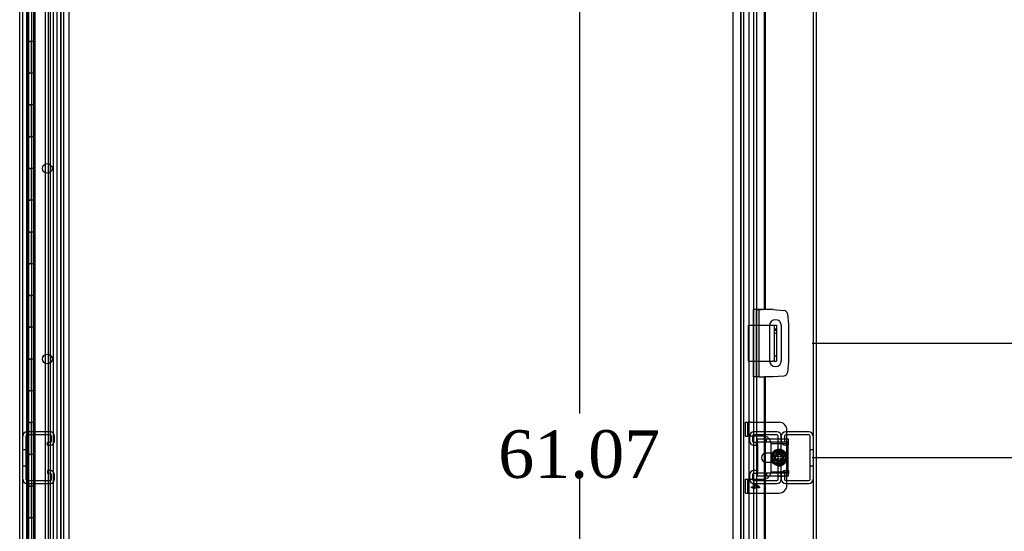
# Model space of a CAD drawing. Header units: inches. Extents: x 1 to 299, y -2 to 199.
# Tile 39 of 75: x 66 to 97, y 98 to 114. Entities that reach past the tile are written whole.
import ezdxf
from ezdxf.enums import TextEntityAlignment as Align
from ezdxf.lldxf.tags import DXFTag

# ---------------------------------------------------------------- set-up
doc = ezdxf.new("R2010")
doc.units = ezdxf.units.IN
doc.header["$MEASUREMENT"] = 0
for name, color, linetype in [('COM40153-1', 7, 'Continuous'), ('COM40153-2', 7, 'Continuous'), ('COM42667', 7, 'Continuous'), ('COM42780', 7, 'Continuous'), ('COM53955-1', 7, 'Continuous'), ('COM53964-1', 7, 'Continuous'), ('COM54746-60', 7, 'Continuous'), ('COM70220', 7, 'Continuous'), ('COM71177-1', 7, 'Continuous'), ('Default', 7, 'Continuous'), ('SCC19011', 7, 'Continuous'), ('SPR20265', 7, 'Continuous'), ('WAF25035', 7, 'Continuous')]:
    doc.layers.add(name, color=color, linetype=linetype)
doc.styles.add('SEACAD_Times_New_Roman', font='times.ttf')
tags = doc.linetypes.add('HIDDEN2', pattern=[0.1875, 0.125, -0.0625]).pattern_tags.tags
tags[6:7] = [DXFTag(74, 4), DXFTag(75, 0), DXFTag(340, '0'), DXFTag(46, 0.0), DXFTag(50, 0.0), DXFTag(44, 0.0), DXFTag(45, 0.0)]
tags[4:5] = [DXFTag(74, 4), DXFTag(75, 0), DXFTag(340, '0'), DXFTag(46, 0.0), DXFTag(50, 0.0), DXFTag(44, 0.0), DXFTag(45, 0.0)]
doc.dimstyles.new('HAMMOND_(STH_-_300x200)', dxfattribs={"dimtxt": 1.5, "dimasz": 1.875, "dimexe": 0.75, "dimexo": 0.75, "dimgap": 0.375, "dimtad": 0, "dimtih": 1, "dimtoh": 1, "dimzin": 0, "dimdsep": 46, "dimtxsty": 'SEACAD_Times_New_Roman', "dimblk1": '_SE_FILLED', "dimblk2": '_SE_FILLED', "dimsah": 1, "dimcen": 0.75, "dimadec": 0, "dimazin": 0, "dimtfac": 0.8, "dimtofl": 0, "dimtmove": 0, "dimatfit": 3, "dimfxl": 1, "dimtolj": 1, "dimtzin": 0, "dimarcsym": 0})

# ---------------------------------------------------------------- blocks, each defined once
blk = doc.blocks.new('SE2')
at = {"layer": 'COM40153-1', "color": 7, "linetype": 'HIDDEN2'}
for p, q in [((89.425, 103.151), (89.425, 104.276)), ((89.425, 104.276), (90.084, 104.276)), ((90.3, 104.152), (90.228, 104.152)), ((90.3, 104.114), (90.228, 104.114)), ((90.228, 104.027), (90.3, 104.027)), ((90.228, 103.314), (90.3, 103.314)), ((89.425, 103.151), (90.084, 103.151))]:
    blk.add_line(p, q, dxfattribs=at)
at = {"layer": 'COM40153-1', "color": 7, "linetype": 'Continuous'}
for p, q in [((90.084, 104.276), (90.192, 104.276)), ((90.192, 104.276), (90.228, 104.276)), ((90.228, 104.276), (90.3, 104.276)), ((90.228, 104.276), (90.228, 103.151)), ((90.3, 104.276), (90.3, 103.151)), ((90.084, 103.151), (90.192, 103.151)), ((90.228, 103.151), (90.192, 103.151)), ((90.228, 103.151), (90.3, 103.151))]:
    blk.add_line(p, q, dxfattribs=at)
at = {"layer": 'COM40153-2', "color": 7, "linetype": 'Continuous'}
for p, q in [((89.747, 104.776), (89.677, 104.776)), ((89.747, 104.776), (89.747, 102.651)), ((89.747, 104.776), (89.852, 104.776)), ((90.2, 104.776), (89.852, 104.776)), ((90.2, 104.776), (90.534, 104.747)), ((90.648, 104.633), (90.677, 104.299)), ((90.083, 104.264), (90.083, 103.164)), ((90.458, 103.164), (90.458, 104.264)), ((90.677, 104.299), (90.677, 103.128)), ((90.677, 103.128), (90.648, 102.794)), ((89.747, 102.651), (89.677, 102.651)), ((89.753, 102.651), (89.747, 102.651)), ((90.2, 102.651), (89.944, 102.651)), ((90.534, 102.68), (90.2, 102.651))]:
    blk.add_line(p, q, dxfattribs=at)
for centre, radius, start, end in [((90.523, 104.622), 0.125, 5, 85), ((90.271, 104.264), 0.188, 0, 180), ((90.271, 103.164), 0.188, 180, 0), ((90.523, 102.805), 0.125, 275, 355)]:
    blk.add_arc(centre, radius, start, end, dxfattribs=at)
at = {"layer": 'COM42667', "color": 7, "linetype": 'Continuous'}
for p, q in [((89.702, 100.557), (89.702, 100.7)), ((89.702, 100.7), (90.672, 100.7)), ((90.672, 100.7), (90.672, 100.557)), ((89.702, 100.557), (89.702, 99.665)), ((90.672, 99.665), (90.672, 100.557)), ((90.176, 100.252), (89.976, 100.252)), ((89.976, 99.971), (90.176, 99.971)), ((89.702, 99.522), (89.702, 99.665)), ((90.672, 99.522), (89.702, 99.522)), ((90.672, 99.665), (90.672, 99.522))]:
    blk.add_line(p, q, dxfattribs=at)
at = {"layer": 'COM42667', "color": 7, "linetype": 'HIDDEN2'}
for p, q in [((89.986, 100.605), (89.986, 100.7)), ((89.702, 100.605), (90.672, 100.605)), ((90.383, 100.252), (90.176, 100.252)), ((90.176, 99.971), (90.383, 99.971)), ((90.672, 99.617), (89.702, 99.617)), ((89.986, 99.617), (89.986, 99.522)), ((90.335, 99.523), (90.335, 99.522)), ((90.335, 99.523), (90.45, 99.523)), ((90.365, 99.523), (90.365, 99.522)), ((90.444, 99.523), (90.444, 99.522)), ((90.45, 99.523), (90.45, 99.522)), ((90.45, 99.523), (90.475, 99.523)), ((90.475, 99.523), (90.475, 99.522)), ((90.475, 99.523), (90.509, 99.523)), ((90.509, 99.523), (90.509, 99.522))]:
    blk.add_line(p, q, dxfattribs=at)
at = {"layer": 'COM42667', "color": 7, "linetype": 'Continuous'}
blk.add_arc((89.976, 100.111), 0.141, 90, 270, dxfattribs=at)
at = {"layer": 'COM42667', "color": 7, "linetype": 'HIDDEN2'}
blk.add_arc((90.383, 100.111), 0.141, 270, 90, dxfattribs=at)
at = {"layer": 'COM42780', "color": 7, "linetype": 'HIDDEN2'}
for p, q in [((89.333, 101.226), (89.4, 101.226)), ((89.333, 100.789), (89.333, 101.226)), ((89.4, 100.789), (89.4, 101.226)), ((89.4, 101.226), (89.451, 101.226)), ((89.485, 101.226), (89.451, 101.226)), ((89.485, 101.226), (89.944, 101.226)), ((89.333, 100.789), (89.4, 100.789)), ((89.451, 100.789), (89.4, 100.789)), ((89.451, 100.789), (89.485, 100.789)), ((89.883, 100.789), (89.485, 100.789)), ((90.633, 100.604), (90.633, 100.7)), ((90.132, 100.556), (90.633, 100.556)), ((90.133, 100.539), (90.133, 100.551)), ((90.133, 100.408), (90.133, 100.539)), ((90.133, 100.252), (90.133, 100.408)), ((90.633, 100.556), (90.633, 100.604)), ((90.633, 100.551), (90.633, 100.556)), ((90.633, 100.408), (90.633, 100.551)), ((90.633, 100.167), (90.633, 100.408)), ((90.133, 99.814), (90.133, 99.971)), ((90.133, 99.683), (90.133, 99.814)), ((90.633, 99.814), (90.633, 100.065)), ((90.633, 99.671), (90.633, 99.814)), ((90.132, 99.666), (90.633, 99.666)), ((90.133, 99.671), (90.133, 99.683)), ((90.633, 99.666), (90.633, 99.671)), ((90.633, 99.618), (90.633, 99.666)), ((90.633, 99.522), (90.633, 99.618)), ((89.333, 99.433), (89.4, 99.433)), ((89.333, 98.996), (89.333, 99.433)), ((89.4, 98.996), (89.4, 99.433)), ((89.4, 99.433), (89.451, 99.433)), ((89.485, 99.433), (89.451, 99.433)), ((89.485, 99.433), (89.883, 99.433)), ((89.518, 99.161), (89.518, 99.192)), ((89.518, 99.192), (89.578, 99.192)), ((89.578, 99.161), (89.518, 99.161)), ((89.578, 99.192), (89.578, 99.301)), ((89.578, 99.301), (89.606, 99.301)), ((89.578, 99.128), (89.578, 99.161)), ((89.606, 99.301), (89.768, 99.186)), ((89.719, 99.192), (89.606, 99.271)), ((89.606, 99.271), (89.606, 99.192)), ((89.606, 99.192), (89.719, 99.192)), ((89.768, 99.161), (89.606, 99.161)), ((89.606, 99.161), (89.606, 99.128)), ((89.768, 99.186), (89.768, 99.161)), ((89.333, 98.996), (89.4, 98.996)), ((89.4, 98.996), (89.451, 98.996)), ((89.451, 98.996), (89.485, 98.996)), ((89.485, 98.996), (89.944, 98.996)), ((89.606, 99.128), (89.578, 99.128))]:
    blk.add_line(p, q, dxfattribs=at)
at = {"layer": 'COM42780', "color": 7, "linetype": 'Continuous'}
for p, q in [((89.944, 101.226), (90.383, 101.226)), ((90.633, 100.7), (90.633, 100.976)), ((90.133, 100.177), (90.133, 100.252)), ((90.133, 99.971), (90.133, 100.042)), ((90.633, 99.246), (90.633, 99.522)), ((89.944, 98.996), (90.383, 98.996))]:
    blk.add_line(p, q, dxfattribs=at)
at = {"layer": 'COM42780', "color": 7, "linetype": 'HIDDEN2'}
for radius in [0.195, 0.125, 0.106]:
    blk.add_circle((90.383, 100.111), radius, dxfattribs=at)
at = {"layer": 'COM42780', "color": 7, "linetype": 'Continuous'}
for centre, start, end in [((90.383, 100.976), 0, 90), ((89.883, 100.539), 39.9324, 75.7445), ((89.883, 99.683), 284.2555, 320.0676), ((90.383, 99.246), 270, 0)]:
    blk.add_arc(centre, 0.25, start, end, dxfattribs=at)
at = {"layer": 'COM42780', "color": 7, "linetype": 'HIDDEN2'}
for centre, start, end in [((89.883, 100.539), 75.7445, 90), ((89.883, 100.539), 15.0028, 39.9324), ((89.883, 100.539), 3.8357, 15.0028), ((89.883, 100.539), 2.6763, 3.8357), ((89.883, 99.683), 320.0676, 344.9972), ((89.883, 99.683), 344.9972, 356.1643), ((89.883, 99.683), 356.1643, 357.3237), ((89.883, 99.683), 270, 284.2555)]:
    blk.add_arc(centre, 0.25, start, end, dxfattribs=at)
at = {"layer": 'COM53955-1', "color": 7, "linetype": 'Continuous'}
for p, q in [((67.302, 69.043), (67.302, 131.385)), ((89.677, 131.385), (89.677, 69.043)), ((89.92, 128.171), (89.92, 104.777)), ((89.944, 128.171), (89.944, 104.777)), ((89.677, 104.776), (89.677, 104.777)), ((89.677, 104.777), (89.737, 104.777)), ((89.92, 104.777), (89.737, 104.777)), ((89.944, 104.777), (89.92, 104.777)), ((89.753, 102.651), (89.92, 102.651)), ((89.944, 102.651), (89.92, 102.651)), ((89.92, 102.651), (89.92, 100.7)), ((89.944, 102.651), (89.944, 100.7)), ((89.92, 100.24), (89.92, 99.983)), ((89.944, 100.248), (89.944, 99.974)), ((89.92, 99.522), (89.92, 72.051)), ((89.944, 99.522), (89.944, 72.051))]:
    blk.add_line(p, q, dxfattribs=at)
at = {"layer": 'COM53955-1', "color": 7, "linetype": 'HIDDEN2'}
for p, q in [((67.397, 69.043), (67.397, 131.385)), ((89.582, 131.385), (89.582, 69.043)), ((89.677, 104.777), (89.582, 104.777)), ((89.582, 102.651), (89.582, 104.777)), ((89.677, 102.651), (89.677, 104.776)), ((89.677, 102.651), (89.582, 102.651)), ((89.92, 100.7), (89.92, 100.24)), ((89.944, 100.7), (89.944, 100.248)), ((89.92, 99.983), (89.92, 99.522)), ((89.944, 99.974), (89.944, 99.522))]:
    blk.add_line(p, q, dxfattribs=at)
at = {"layer": 'COM53964-1', "color": 7, "linetype": 'HIDDEN2'}
for p, q in [((66.68, 100.781), (66.68, 99.432)), ((67.447, 100.919), (66.723, 100.919)), ((67.447, 100.824), (66.723, 100.824)), ((67.49, 100.643), (67.49, 100.781)), ((67.585, 100.643), (67.585, 100.781)), ((89.455, 100.781), (89.455, 100.643)), ((89.55, 100.781), (89.55, 100.643)), ((90.317, 100.919), (89.593, 100.919)), ((90.317, 100.824), (89.593, 100.824)), ((90.36, 99.432), (90.36, 100.781)), ((90.455, 100.781), (90.455, 100.643)), ((90.455, 99.432), (90.455, 100.781)), ((90.55, 100.781), (90.55, 100.643)), ((91.317, 100.919), (90.593, 100.919)), ((91.317, 100.824), (90.593, 100.824)), ((91.36, 99.432), (91.36, 100.781)), ((67.364, 100.6), (67.447, 100.6)), ((67.364, 100.505), (67.364, 100.6)), ((67.364, 100.505), (67.447, 100.505)), ((89.593, 100.6), (89.676, 100.6)), ((89.593, 100.505), (89.676, 100.505)), ((89.676, 100.505), (89.676, 100.6)), ((90.593, 100.6), (90.676, 100.6)), ((90.593, 100.505), (90.676, 100.505)), ((90.676, 100.505), (90.676, 100.6)), ((66.68, 100.357), (66.585, 100.357)), ((91.455, 100.357), (91.36, 100.357)), ((66.585, 99.857), (66.68, 99.857)), ((90.36, 99.857), (90.455, 99.857)), ((91.36, 99.857), (91.455, 99.857)), ((67.447, 99.708), (67.364, 99.708)), ((67.364, 99.708), (67.364, 99.613)), ((67.447, 99.613), (67.364, 99.613)), ((67.49, 99.432), (67.49, 99.57)), ((67.585, 99.432), (67.585, 99.57)), ((89.455, 99.57), (89.455, 99.432)), ((89.55, 99.57), (89.55, 99.432)), ((89.676, 99.708), (89.593, 99.708)), ((89.676, 99.613), (89.593, 99.613)), ((89.676, 99.708), (89.676, 99.613)), ((90.455, 99.57), (90.455, 99.432)), ((90.55, 99.57), (90.55, 99.432)), ((90.676, 99.708), (90.593, 99.708)), ((90.676, 99.613), (90.593, 99.613)), ((90.676, 99.708), (90.676, 99.613)), ((66.723, 99.389), (67.447, 99.389)), ((66.723, 99.294), (67.447, 99.294)), ((89.593, 99.389), (90.317, 99.389)), ((89.593, 99.294), (90.317, 99.294)), ((90.593, 99.389), (91.317, 99.389)), ((90.593, 99.294), (91.317, 99.294))]:
    blk.add_line(p, q, dxfattribs=at)
for centre, radius, start, end in [((66.723, 100.781), 0.138, 90, 180), ((66.723, 100.781), 0.043, 90, 180), ((67.447, 100.781), 0.138, 0, 90), ((67.447, 100.781), 0.043, 0, 90), ((89.593, 100.781), 0.138, 90, 180), ((89.593, 100.781), 0.043, 90, 180), ((90.317, 100.781), 0.138, 0, 90), ((90.317, 100.781), 0.043, 0, 90), ((90.593, 100.781), 0.138, 90, 180), ((90.593, 100.781), 0.043, 90, 180), ((91.317, 100.781), 0.138, 0, 90), ((91.317, 100.781), 0.043, 0, 90), ((67.447, 100.643), 0.043, 270, 0), ((67.447, 100.643), 0.138, 270, 0), ((89.593, 100.643), 0.138, 180, 270), ((89.593, 100.643), 0.043, 180, 270), ((90.593, 100.643), 0.138, 180, 270), ((90.593, 100.643), 0.043, 180, 270), ((67.447, 99.57), 0.138, 0, 90), ((67.447, 99.57), 0.043, 0, 90), ((89.593, 99.57), 0.138, 90, 180), ((89.593, 99.57), 0.043, 90, 180), ((90.593, 99.57), 0.138, 90, 180), ((90.593, 99.57), 0.043, 90, 180), ((66.723, 99.432), 0.138, 180, 270), ((66.723, 99.432), 0.043, 180, 270), ((67.447, 99.432), 0.043, 270, 0), ((67.447, 99.432), 0.138, 270, 0), ((89.593, 99.432), 0.138, 180, 270), ((89.593, 99.432), 0.043, 180, 270), ((90.317, 99.432), 0.043, 270, 0), ((90.317, 99.432), 0.138, 270, 0), ((90.593, 99.432), 0.138, 180, 270), ((90.593, 99.432), 0.043, 180, 270), ((91.317, 99.432), 0.043, 270, 0), ((91.317, 99.432), 0.138, 270, 0)]:
    blk.add_arc(centre, radius, start, end, dxfattribs=at)
at = {"layer": 'COM54746-60', "color": 7, "linetype": 'HIDDEN2'}
for p, q in [((66.767, 130.214), (66.767, 70.214)), ((66.867, 70.214), (66.867, 130.214)), ((66.95, 70.214), (66.95, 130.214)), ((66.975, 70.214), (66.975, 130.214)), ((67.459, 70.214), (67.459, 130.214)), ((67.669, 70.214), (67.669, 130.214)), ((66.738, 113.214), (66.738, 114.214)), ((66.762, 114.214), (66.762, 113.214)), ((66.781, 113.214), (66.781, 114.214)), ((66.872, 113.214), (66.872, 114.214)), ((66.934, 113.214), (66.934, 114.214)), ((66.738, 112.214), (66.738, 113.214)), ((66.762, 113.214), (66.762, 112.214)), ((66.851, 113.214), (66.851, 112.214)), ((66.872, 112.214), (66.872, 113.214)), ((66.872, 112.214), (66.872, 113.214)), ((66.933, 113.214), (66.934, 113.214)), ((66.933, 112.214), (66.933, 113.214)), ((66.934, 113.214), (66.933, 113.214)), ((66.934, 112.214), (66.934, 113.214)), ((66.738, 111.214), (66.738, 112.214)), ((66.762, 112.214), (66.762, 111.214)), ((66.781, 111.214), (66.781, 112.214)), ((66.872, 111.214), (66.872, 112.214)), ((66.933, 112.214), (66.934, 112.214)), ((66.934, 112.214), (66.933, 112.214)), ((66.934, 111.214), (66.934, 112.214)), ((66.738, 110.214), (66.738, 111.214)), ((66.762, 111.214), (66.762, 110.214)), ((66.851, 111.214), (66.851, 110.214)), ((66.872, 110.214), (66.872, 111.214)), ((66.872, 110.214), (66.872, 111.214)), ((66.933, 111.214), (66.934, 111.214)), ((66.933, 110.214), (66.933, 111.214)), ((66.934, 111.214), (66.933, 111.214)), ((66.934, 110.214), (66.934, 111.214)), ((66.738, 109.214), (66.738, 110.214)), ((66.762, 110.214), (66.762, 109.214)), ((66.781, 109.214), (66.781, 110.214)), ((66.872, 109.214), (66.872, 110.214)), ((66.933, 110.214), (66.934, 110.214)), ((66.934, 110.214), (66.933, 110.214)), ((66.934, 109.214), (66.934, 110.214)), ((66.738, 108.214), (66.738, 109.214)), ((66.762, 109.214), (66.762, 108.214)), ((66.851, 109.214), (66.851, 108.214)), ((66.872, 108.214), (66.872, 109.214)), ((66.872, 108.214), (66.872, 109.214)), ((66.933, 109.214), (66.934, 109.214)), ((66.933, 108.214), (66.933, 109.214)), ((66.934, 109.214), (66.933, 109.214)), ((66.934, 108.214), (66.934, 109.214)), ((66.738, 107.214), (66.738, 108.214)), ((66.762, 108.214), (66.762, 107.214)), ((66.781, 107.214), (66.781, 108.214)), ((66.872, 107.214), (66.872, 108.214)), ((66.933, 108.214), (66.934, 108.214)), ((66.934, 108.214), (66.933, 108.214)), ((66.934, 107.214), (66.934, 108.214)), ((66.738, 106.214), (66.738, 107.214)), ((66.762, 107.214), (66.762, 106.214)), ((66.851, 107.214), (66.851, 106.214)), ((66.872, 106.214), (66.872, 107.214)), ((66.872, 106.214), (66.872, 107.214)), ((66.933, 107.214), (66.934, 107.214)), ((66.933, 106.214), (66.933, 107.214)), ((66.934, 107.214), (66.933, 107.214)), ((66.934, 106.214), (66.934, 107.214)), ((66.738, 105.214), (66.738, 106.214)), ((66.762, 106.214), (66.762, 105.214)), ((66.781, 105.214), (66.781, 106.214)), ((66.872, 105.214), (66.872, 106.214)), ((66.933, 106.214), (66.934, 106.214)), ((66.934, 106.214), (66.933, 106.214)), ((66.934, 105.214), (66.934, 106.214)), ((66.738, 104.214), (66.738, 105.214)), ((66.762, 105.214), (66.762, 104.214)), ((66.851, 105.214), (66.851, 104.214)), ((66.872, 104.214), (66.872, 105.214)), ((66.872, 104.214), (66.872, 105.214)), ((66.933, 105.214), (66.934, 105.214)), ((66.933, 104.214), (66.933, 105.214)), ((66.934, 105.214), (66.933, 105.214)), ((66.934, 104.214), (66.934, 105.214)), ((66.738, 103.214), (66.738, 104.214)), ((66.762, 104.214), (66.762, 103.214)), ((66.781, 103.214), (66.781, 104.214)), ((66.872, 103.214), (66.872, 104.214)), ((66.933, 104.214), (66.934, 104.214)), ((66.934, 104.214), (66.933, 104.214)), ((66.934, 103.214), (66.934, 104.214)), ((66.738, 102.214), (66.738, 103.214)), ((66.762, 103.214), (66.762, 102.214)), ((66.851, 103.214), (66.851, 102.214)), ((66.872, 102.214), (66.872, 103.214)), ((66.872, 102.214), (66.872, 103.214)), ((66.933, 103.214), (66.934, 103.214)), ((66.933, 102.214), (66.933, 103.214)), ((66.934, 103.214), (66.933, 103.214)), ((66.934, 102.214), (66.934, 103.214)), ((66.738, 101.214), (66.738, 102.214)), ((66.762, 102.214), (66.762, 101.214)), ((66.781, 101.214), (66.781, 102.214)), ((66.872, 101.214), (66.872, 102.214)), ((66.933, 102.214), (66.934, 102.214)), ((66.934, 102.214), (66.933, 102.214)), ((66.934, 101.214), (66.934, 102.214)), ((66.738, 100.214), (66.738, 101.214)), ((66.762, 101.214), (66.762, 100.214)), ((66.851, 101.214), (66.851, 100.214)), ((66.872, 100.214), (66.872, 101.214)), ((66.872, 100.214), (66.872, 101.214)), ((66.933, 101.214), (66.934, 101.214)), ((66.933, 100.214), (66.933, 101.214)), ((66.934, 101.214), (66.933, 101.214)), ((66.934, 100.214), (66.934, 101.214)), ((66.738, 99.214), (66.738, 100.214)), ((66.762, 100.214), (66.762, 99.214)), ((66.781, 99.214), (66.781, 100.214)), ((66.872, 99.214), (66.872, 100.214)), ((66.933, 100.214), (66.934, 100.214)), ((66.934, 100.214), (66.933, 100.214)), ((66.934, 99.214), (66.934, 100.214)), ((66.738, 98.214), (66.738, 99.214)), ((66.762, 99.214), (66.762, 98.214)), ((66.851, 99.214), (66.851, 98.214)), ((66.872, 98.214), (66.872, 99.214)), ((66.872, 98.214), (66.872, 99.214)), ((66.933, 99.214), (66.934, 99.214)), ((66.933, 98.214), (66.933, 99.214)), ((66.934, 99.214), (66.933, 99.214)), ((66.934, 98.214), (66.934, 99.214)), ((66.738, 97.214), (66.738, 98.214)), ((66.762, 98.214), (66.762, 97.214)), ((66.781, 97.214), (66.781, 98.214)), ((66.872, 97.214), (66.872, 98.214)), ((66.933, 98.214), (66.934, 98.214)), ((66.934, 98.214), (66.933, 98.214)), ((66.934, 97.214), (66.934, 98.214))]:
    blk.add_line(p, q, dxfattribs=at)
at = {"layer": 'COM54746-60', "color": 7, "linetype": 'Continuous'}
for p, q in [((66.7, 114.214), (66.7, 113.214)), ((66.933, 113.214), (66.933, 114.214)), ((66.7, 113.214), (66.817, 113.214)), ((66.7, 113.214), (66.7, 112.214)), ((66.817, 113.214), (66.7, 113.214)), ((66.933, 113.214), (66.817, 113.214)), ((66.7, 112.214), (66.817, 112.214)), ((66.817, 112.214), (66.7, 112.214)), ((66.7, 112.214), (66.7, 111.214)), ((66.933, 112.214), (66.817, 112.214)), ((66.933, 111.214), (66.933, 112.214)), ((66.7, 111.214), (66.817, 111.214)), ((66.7, 111.214), (66.7, 110.214)), ((66.817, 111.214), (66.7, 111.214)), ((66.933, 111.214), (66.817, 111.214)), ((66.7, 110.214), (66.817, 110.214)), ((66.817, 110.214), (66.7, 110.214)), ((66.7, 110.214), (66.7, 109.214)), ((66.933, 110.214), (66.817, 110.214)), ((66.933, 109.214), (66.933, 110.214)), ((66.7, 109.214), (66.817, 109.214)), ((66.7, 109.214), (66.7, 108.214)), ((66.817, 109.214), (66.7, 109.214)), ((66.933, 109.214), (66.817, 109.214)), ((66.7, 108.214), (66.817, 108.214)), ((66.817, 108.214), (66.7, 108.214)), ((66.7, 108.214), (66.7, 107.214)), ((66.933, 108.214), (66.817, 108.214)), ((66.933, 107.214), (66.933, 108.214)), ((66.7, 107.214), (66.817, 107.214)), ((66.7, 107.214), (66.7, 106.214)), ((66.817, 107.214), (66.7, 107.214)), ((66.933, 107.214), (66.817, 107.214)), ((66.7, 106.214), (66.817, 106.214)), ((66.817, 106.214), (66.7, 106.214)), ((66.7, 106.214), (66.7, 105.214)), ((66.933, 106.214), (66.817, 106.214)), ((66.933, 105.214), (66.933, 106.214)), ((66.7, 105.214), (66.817, 105.214)), ((66.7, 105.214), (66.7, 104.214)), ((66.817, 105.214), (66.7, 105.214)), ((66.933, 105.214), (66.817, 105.214)), ((66.7, 104.214), (66.817, 104.214)), ((66.817, 104.214), (66.7, 104.214)), ((66.7, 104.214), (66.7, 103.214)), ((66.933, 104.214), (66.817, 104.214)), ((66.933, 103.214), (66.933, 104.214)), ((66.7, 103.214), (66.817, 103.214)), ((66.7, 103.214), (66.7, 102.214)), ((66.817, 103.214), (66.7, 103.214)), ((66.933, 103.214), (66.817, 103.214)), ((66.7, 102.214), (66.817, 102.214)), ((66.817, 102.214), (66.7, 102.214)), ((66.7, 102.214), (66.7, 101.214)), ((66.933, 102.214), (66.817, 102.214)), ((66.933, 101.214), (66.933, 102.214)), ((66.7, 101.214), (66.817, 101.214)), ((66.7, 101.214), (66.7, 100.214)), ((66.817, 101.214), (66.7, 101.214)), ((66.933, 101.214), (66.817, 101.214)), ((66.7, 100.214), (66.817, 100.214)), ((66.817, 100.214), (66.7, 100.214)), ((66.7, 100.214), (66.7, 99.214)), ((66.933, 100.214), (66.817, 100.214)), ((66.933, 99.214), (66.933, 100.214)), ((66.7, 99.214), (66.817, 99.214)), ((66.7, 99.214), (66.7, 98.214)), ((66.817, 99.214), (66.7, 99.214)), ((66.933, 99.214), (66.817, 99.214)), ((66.7, 98.214), (66.817, 98.214)), ((66.817, 98.214), (66.7, 98.214)), ((66.7, 98.214), (66.7, 97.214)), ((66.933, 98.214), (66.817, 98.214)), ((66.933, 97.214), (66.933, 98.214))]:
    blk.add_line(p, q, dxfattribs=at)
at = {"layer": 'COM54746-60', "color": 7, "linetype": 'HIDDEN2'}
for centre in [(67.356, 109.214), (67.356, 103.214)]:
    blk.add_circle(centre, 0.152, dxfattribs=at)
at = {"layer": 'COM70220', "color": 7, "linetype": 'HIDDEN2'}
for p, q in [((67.539, 130.742), (67.539, 69.687)), ((67.54, 130.742), (67.54, 69.687)), ((67.789, 130.742), (67.789, 69.687)), ((68.038, 130.742), (68.038, 69.687)), ((68.039, 130.742), (68.039, 69.687)), ((88.939, 69.687), (88.939, 130.742)), ((88.94, 69.687), (88.94, 130.742)), ((89.189, 69.687), (89.189, 130.742)), ((89.438, 69.687), (89.438, 130.742)), ((89.439, 69.687), (89.439, 130.742))]:
    blk.add_line(p, q, dxfattribs=at)
at = {"layer": 'COM71177-1', "color": 7, "linetype": 'Continuous'}
for p, q in [((66.49, 69.45), (66.49, 130.76)), ((91.55, 130.76), (91.55, 69.45))]:
    blk.add_line(p, q, dxfattribs=at)
at = {"layer": 'COM71177-1', "color": 7, "linetype": 'HIDDEN2'}
for p, q in [((66.585, 69.45), (66.585, 130.76)), ((67.77, 130.76), (67.77, 69.45)), ((67.865, 130.76), (67.865, 69.45)), ((89.175, 130.76), (89.175, 69.45)), ((89.27, 130.76), (89.27, 69.45)), ((91.455, 130.76), (91.455, 69.45))]:
    blk.add_line(p, q, dxfattribs=at)
at = {"layer": 'SCC19011', "color": 7, "linetype": 'Continuous'}
for p, q in [((90.383, 100.352), (90.168, 100.22)), ((90.168, 100.22), (90.168, 100.145)), ((90.168, 100.145), (90.168, 100.077)), ((90.188, 100.145), (90.168, 100.145)), ((90.168, 100.077), (90.168, 100.002)), ((90.168, 100.077), (90.188, 100.077)), ((90.198, 100.145), (90.188, 100.145)), ((90.188, 100.077), (90.198, 100.077)), ((90.567, 100.145), (90.198, 100.145)), ((90.198, 100.077), (90.567, 100.077)), ((90.598, 100.22), (90.383, 100.352)), ((90.577, 100.145), (90.567, 100.145)), ((90.567, 100.077), (90.577, 100.077)), ((90.598, 100.145), (90.577, 100.145)), ((90.577, 100.077), (90.598, 100.077)), ((90.598, 100.145), (90.598, 100.22)), ((90.598, 100.077), (90.598, 100.145)), ((90.598, 100.002), (90.598, 100.077)), ((90.168, 100.002), (90.383, 99.87)), ((90.383, 99.87), (90.598, 100.002))]:
    blk.add_line(p, q, dxfattribs=at)
at = {"layer": 'SCC19011', "color": 7, "linetype": 'HIDDEN2'}
blk.add_circle((90.383, 100.111), 0.122, dxfattribs=at)
at = {"layer": 'SCC19011', "color": 7, "linetype": 'Continuous'}
for start, end in [(10.4474, 169.5526), (190.4474, 349.5526)]:
    blk.add_arc((90.383, 100.111), 0.188, start, end, dxfattribs=at)
at = {"layer": 'SPR20265', "color": 7, "linetype": 'HIDDEN2'}
for p, q in [((90.565, 100.111), (90.6, 100.111)), ((90.198, 99.926), (90.223, 99.951))]:
    blk.add_line(p, q, dxfattribs=at)
at = {"layer": 'SPR20265', "color": 7, "linetype": 'Continuous'}
for points, knots in [([(90.165, 100.252), (90.153, 100.233), (90.131, 100.187), (90.117, 100.108), (90.132, 100.026), (90.154, 99.985), (90.164, 99.97)], [0.95809881, 0.95809881, 0.95809881, 0.95809881, 0.9661238, 0.97598802, 0.98694613, 0.99365696, 0.99365696, 0.99365696, 0.99365696]), ([(90.159, 100.226), (90.15, 100.209), (90.131, 100.161), (90.127, 100.078), (90.148, 100.01), (90.168, 99.976), (90.172, 99.97)], [0.771103, 0.771103, 0.771103, 0.771103, 0.77798983, 0.7890906, 0.80019147, 0.80289251, 0.80289251, 0.80289251, 0.80289251])]:
    blk.add_open_spline(points, degree=3, knots=knots, dxfattribs=at)
at = {"layer": 'SPR20265', "color": 7, "linetype": 'HIDDEN2'}
for points, knots in [([(90.21, 100.248), (90.203, 100.239), (90.179, 100.204), (90.156, 100.133), (90.167, 100.038), (90.215, 99.955), (90.294, 99.9), (90.388, 99.881), (90.482, 99.903), (90.558, 99.961), (90.605, 100.045), (90.613, 100.14), (90.582, 100.231), (90.517, 100.302), (90.429, 100.34), (90.333, 100.34), (90.245, 100.301), (90.181, 100.231), (90.149, 100.14), (90.157, 100.044), (90.201, 99.96), (90.276, 99.9), (90.368, 99.874), (90.464, 99.887), (90.545, 99.937), (90.602, 100.015), (90.622, 100.108), (90.605, 100.202), (90.552, 100.282), (90.472, 100.335), (90.378, 100.352), (90.284, 100.332), (90.206, 100.277), (90.155, 100.196), (90.14, 100.101), (90.162, 100.008), (90.218, 99.93), (90.3, 99.881), (90.395, 99.866), (90.488, 99.889), (90.565, 99.945), (90.615, 100.028), (90.63, 100.122), (90.608, 100.215), (90.552, 100.293), (90.471, 100.344), (90.377, 100.36), (90.283, 100.34), (90.204, 100.286), (90.151, 100.206), (90.132, 100.112), (90.147, 100.031), (90.171, 99.986), (90.182, 99.97)], [0.063974, 0.063974, 0.063974, 0.063974, 0.0677916, 0.0788813, 0.0899732, 0.1010652, 0.1121593, 0.123253, 0.1343442, 0.1454373, 0.156529, 0.1676234, 0.1787178, 0.1898116, 0.200905, 0.2119972, 0.2230929, 0.2341872, 0.2452831, 0.2563771, 0.2674708, 0.2785654, 0.28966, 0.3007576, 0.3118528, 0.3229492, 0.3340432, 0.3451384, 0.3562353, 0.3673323, 0.3784297, 0.3895246, 0.4006213, 0.4117166, 0.4228156, 0.4339132, 0.4450112, 0.4561079, 0.4672039, 0.4783017, 0.4893995, 0.5004992, 0.5115966, 0.5226954, 0.5337915, 0.544891, 0.5559893, 0.5670899, 0.5781889, 0.5892874, 0.6003855, 0.6114838, 0.6182179, 0.6182179, 0.6182179, 0.6182179]), ([(90.223, 99.951), (90.203, 99.973), (90.169, 100.019), (90.151, 100.111), (90.17, 100.197), (90.214, 100.267), (90.279, 100.315), (90.357, 100.338), (90.438, 100.332), (90.513, 100.298), (90.57, 100.24), (90.603, 100.166), (90.607, 100.084), (90.587, 100.02), (90.566, 99.987), (90.558, 99.977)], [0, 0, 0, 0, 0.0112469, 0.0252682, 0.0367371, 0.0476376, 0.0587408, 0.0698533, 0.080966, 0.0920765, 0.1031883, 0.1142994, 0.1254131, 0.1365249, 0.1418271, 0.1418271, 0.1418271, 0.1418271]), ([(90.261, 100.331), (90.255, 100.328), (90.223, 100.309), (90.187, 100.274), (90.164, 100.237), (90.159, 100.226)], [0.75353292, 0.75353292, 0.75353292, 0.75353292, 0.75578627, 0.7668873, 0.771103, 0.771103, 0.771103, 0.771103]), ([(90.172, 99.97), (90.186, 99.95), (90.222, 99.909), (90.299, 99.865), (90.393, 99.851), (90.486, 99.871), (90.566, 99.925), (90.621, 100.002), (90.644, 100.095), (90.634, 100.19), (90.589, 100.274), (90.518, 100.338), (90.428, 100.371), (90.333, 100.371), (90.245, 100.337), (90.192, 100.291), (90.17, 100.26), (90.165, 100.252)], [0.8028925, 0.8028925, 0.8028925, 0.8028925, 0.8112914, 0.8223931, 0.8334948, 0.8445983, 0.8557003, 0.8668021, 0.8779027, 0.8890041, 0.9001067, 0.9112098, 0.9223136, 0.9334157, 0.9445065, 0.955056, 0.9580988, 0.9580988, 0.9580988, 0.9580988]), ([(90.166, 100.131), (90.167, 100.144), (90.175, 100.183), (90.195, 100.224), (90.215, 100.248), (90.218, 100.252)], [0.21995858, 0.21995858, 0.21995858, 0.21995858, 0.22541447, 0.23652458, 0.23853227, 0.23853227, 0.23853227, 0.23853227]), ([(90.214, 99.972), (90.204, 99.985), (90.181, 100.021), (90.169, 100.063), (90.166, 100.089)], [0.19641658, 0.19641658, 0.19641658, 0.19641658, 0.20319267, 0.2141853, 0.2141853, 0.2141853, 0.2141853]), ([(90.239, 99.957), (90.236, 99.96), (90.215, 99.981), (90.183, 100.031), (90.168, 100.111), (90.184, 100.191), (90.218, 100.244), (90.244, 100.267), (90.25, 100.272)], [0.37922098, 0.37922098, 0.37922098, 0.37922098, 0.38094922, 0.39205781, 0.40316665, 0.41427643, 0.42538516, 0.42868152, 0.42868152, 0.42868152, 0.42868152]), ([(90.492, 100.287), (90.503, 100.281), (90.534, 100.256), (90.574, 100.202), (90.594, 100.122), (90.582, 100.042), (90.54, 99.971), (90.474, 99.922), (90.395, 99.902), (90.314, 99.914), (90.244, 99.956), (90.195, 100.022), (90.176, 100.101), (90.189, 100.182), (90.232, 100.252), (90.298, 100.299), (90.378, 100.317), (90.459, 100.302), (90.527, 100.256), (90.572, 100.188), (90.586, 100.107), (90.568, 100.027), (90.519, 99.961), (90.449, 99.92), (90.367, 99.91), (90.289, 99.934), (90.226, 99.986), (90.19, 100.06), (90.186, 100.142), (90.215, 100.218), (90.273, 100.276), (90.349, 100.306), (90.431, 100.303), (90.504, 100.266), (90.557, 100.203), (90.579, 100.124), (90.566, 100.043), (90.53, 99.988), (90.502, 99.964), (90.493, 99.957)], [0.464438, 0.464438, 0.464438, 0.464438, 0.4698156, 0.4809232, 0.4920326, 0.503138, 0.5142446, 0.52535, 0.5364578, 0.547565, 0.5586721, 0.5697781, 0.5808823, 0.5919888, 0.603094, 0.6142018, 0.6253066, 0.6364118, 0.6475152, 0.6586197, 0.6697249, 0.6808298, 0.6919358, 0.7030382, 0.714142, 0.7252447, 0.7363492, 0.7474536, 0.7585562, 0.7696589, 0.7807596, 0.7918635, 0.8029663, 0.8140692, 0.8251712, 0.836271, 0.8473724, 0.8584731, 0.862923, 0.862923, 0.862923, 0.862923]), ([(90.202, 100.063), (90.202, 100.065), (90.195, 100.093), (90.195, 100.125), (90.202, 100.154), (90.202, 100.156)], [0.91315801, 0.91315801, 0.91315801, 0.91315801, 0.91397592, 0.92507741, 0.92612869, 0.92612869, 0.92612869, 0.92612869]), ([(90.297, 100.301), (90.298, 100.301), (90.322, 100.312), (90.376, 100.324), (90.435, 100.314), (90.464, 100.302), (90.468, 100.3)], [0.43640128, 0.43640128, 0.43640128, 0.43640128, 0.43649234, 0.44759977, 0.45870607, 0.46079764, 0.46079764, 0.46079764, 0.46079764]), ([(90.315, 100.283), (90.332, 100.29), (90.375, 100.3), (90.441, 100.29), (90.501, 100.257), (90.554, 100.195), (90.563, 100.144), (90.565, 100.111)], [0.95046325, 0.95046325, 0.95046325, 0.95046325, 0.95824793, 0.96865358, 0.9770936, 0.98730809, 1, 1, 1, 1]), ([(90.329, 100.32), (90.333, 100.321), (90.364, 100.328), (90.402, 100.328), (90.434, 100.321), (90.439, 100.319)], [0.25678082, 0.25678082, 0.25678082, 0.25678082, 0.25874448, 0.26985449, 0.27231226, 0.27231226, 0.27231226, 0.27231226]), ([(90.431, 100.325), (90.402, 100.332), (90.369, 100.332), (90.339, 100.326), (90.338, 100.326)], [0.03475197, 0.03475197, 0.03475197, 0.03475197, 0.04560719, 0.0457885, 0.0457885, 0.0457885, 0.0457885]), ([(90.54, 100.258), (90.545, 100.252), (90.567, 100.225), (90.594, 100.169), (90.6, 100.087), (90.578, 100.014), (90.548, 99.976), (90.533, 99.961)], [0.28879014, 0.28879014, 0.28879014, 0.28879014, 0.29207573, 0.30318617, 0.31429358, 0.32540417, 0.3342706, 0.3342706, 0.3342706, 0.3342706]), ([(90.6, 100.111), (90.598, 100.145), (90.59, 100.194), (90.561, 100.24), (90.546, 100.256)], [0, 0, 0, 0, 0.01093327, 0.01877746, 0.01877746, 0.01877746, 0.01877746]), ([(90.455, 99.912), (90.454, 99.911), (90.428, 99.902), (90.379, 99.896), (90.331, 99.905), (90.312, 99.912)], [0.34714247, 0.34714247, 0.34714247, 0.34714247, 0.34762453, 0.35873317, 0.3673569, 0.3673569, 0.3673569, 0.3673569]), ([(90.425, 99.895), (90.411, 99.893), (90.381, 99.89), (90.352, 99.893), (90.337, 99.897)], [0.16392013, 0.16392013, 0.16392013, 0.16392013, 0.1698589, 0.17613515, 0.17613515, 0.17613515, 0.17613515])]:
    blk.add_open_spline(points, degree=3, knots=knots, dxfattribs=at)
blk.add_open_spline([(90.164, 99.97), (90.174, 99.955), (90.185, 99.941), (90.198, 99.926)], degree=3, dxfattribs=at)
at = {"layer": 'WAF25035', "color": 7, "linetype": 'Continuous'}
blk.add_circle((90.383, 100.111), 0.25, dxfattribs=at)
at = {"layer": 'WAF25035', "color": 7, "linetype": 'HIDDEN2'}
blk.add_circle((90.383, 100.111), 0.133, dxfattribs=at)
blk = doc.blocks.new('DMBLK2822')
at = {"layer": 'Default', "linetype": 'Continuous'}
for points in [[(100.075, 132.26), (99.762, 134.135), (99.45, 132.26)], [(100.075, 105.589), (99.45, 105.589), (99.762, 103.714)]]:
    blk.add_hatch(color=7, dxfattribs=at).paths.add_polyline_path(points)
at = {"layer": 'Default', "color": 7, "linetype": 'Continuous'}
for p, q in [((92.205, 134.135), (100.512, 134.135)), ((99.762, 134.135), (99.762, 120.199)), ((99.762, 118.174), (99.762, 103.714)), ((91.427, 103.714), (100.512, 103.714))]:
    blk.add_line(p, q, dxfattribs=at)
at = {"layer": 'Default', "color": 7, "linetype": 'Continuous', "style": 'SEACAD_Times_New_Roman'}
blk.add_text('30.42', height=1.5, dxfattribs=at).set_placement((97.203, 119.674), align=Align.TOP_LEFT)
blk = doc.blocks.new('_SE_FILLED')
at = {"color": 0}
blk.add_line((0, 0), (-1, 0), dxfattribs=at)
blk.add_solid([(0, 0), (-1, -0.1665), (-1, 0.1665), (0, 0)], dxfattribs=at)
blk = doc.blocks.new('DMBLK2823')
at = {"layer": 'Default', "linetype": 'Continuous'}
for points in [[(106.678, 132.26), (106.365, 134.135), (106.053, 132.26)], [(106.678, 101.986), (106.053, 101.986), (106.365, 100.111)]]:
    blk.add_hatch(color=7, dxfattribs=at).paths.add_polyline_path(points)
at = {"layer": 'Default', "color": 7, "linetype": 'Continuous'}
for p, q in [((92.205, 134.135), (107.115, 134.135)), ((106.365, 134.135), (106.365, 118.398)), ((106.365, 116.373), (106.365, 100.111)), ((91.422, 100.111), (107.115, 100.111))]:
    blk.add_line(p, q, dxfattribs=at)
at = {"layer": 'Default', "color": 7, "linetype": 'Continuous', "style": 'SEACAD_Times_New_Roman'}
blk.add_text('34.02', height=1.5, dxfattribs=at).set_placement((103.806, 117.873), align=Align.TOP_LEFT)
blk = doc.blocks.new('DMBLK2836')
at = {"layer": 'Default', "linetype": 'Continuous'}
for points in [[(83.792, 128.885), (84.417, 128.885), (84.105, 130.76)], [(83.792, 71.561), (84.105, 69.686), (84.417, 71.561)]]:
    blk.add_hatch(color=7, dxfattribs=at).paths.add_polyline_path(points)
at = {"layer": 'Default', "color": 7, "linetype": 'Continuous'}
for p, q in [((84.105, 130.76), (84.105, 101.498)), ((84.105, 99.473), (84.105, 69.686))]:
    blk.add_line(p, q, dxfattribs=at)
at = {"layer": 'Default', "color": 7, "linetype": 'Continuous', "style": 'SEACAD_Times_New_Roman'}
blk.add_text('61.07', height=1.5, dxfattribs=at).set_placement((81.546, 100.973), align=Align.TOP_LEFT)
blk = doc.blocks.new('DMBLK2839')
at = {"layer": 'Default', "linetype": 'Continuous'}
for points in [[(113.666, 132.26), (113.354, 134.135), (113.041, 132.26)], [(113.666, 63.95), (113.041, 63.95), (113.354, 62.075)]]:
    blk.add_hatch(color=7, dxfattribs=at).paths.add_polyline_path(points)
at = {"layer": 'Default', "color": 7, "linetype": 'Continuous'}
for p, q in [((92.205, 134.135), (114.104, 134.135)), ((113.354, 134.135), (113.354, 99.38)), ((113.354, 97.355), (113.354, 62.075)), ((92.205, 62.075), (114.104, 62.075))]:
    blk.add_line(p, q, dxfattribs=at)
at = {"layer": 'Default', "color": 7, "linetype": 'Continuous', "style": 'SEACAD_Times_New_Roman'}
blk.add_text('72.06', height=1.5, dxfattribs=at).set_placement((110.794, 98.855), align=Align.TOP_LEFT)

msp = doc.modelspace()

# ---------------------------------------------------------------- block references
at = {"layer": 'Default'}
msp.add_blockref('SE2', (0, 0), dxfattribs=at)

# ---------------------------------------------------------------- dimensions: what is measured, and where the dimension line sits
at = {"layer": 'Default', "color": 7, "linetype": 'Continuous'}
for base, p1, p2, angle, picture, middle, dimtype in [((106.365, 100.111), (91.455, 134.135), (90.672, 100.111), 90, 'DMBLK2823', (106.365, 117.123), 160), ((99.762, 103.714), (91.455, 134.135), (90.677, 103.714), 90, 'DMBLK2822', (99.762, 118.924), 160), ((113.354, 134.135), (91.455, 134.135), (91.455, 62.075), 270, 'DMBLK2839', (113.354, 98.105), 161), ((84.105, 130.76), (89.175, 130.76), (88.939, 69.686), 269.7791, 'DMBLK2836', (84.105, 100.223), 161)]:
    dim = msp.add_linear_dim(base=base, p1=p1, p2=p2, angle=angle, text='\\A1;<>', dimstyle='HAMMOND_(STH_-_300x200)', dxfattribs=at)
    dim.commit()
    dim.dimension.update_dxf_attribs({"geometry": picture, "text_midpoint": middle, "dimtype": dimtype})

doc.saveas('drawing.dxf')
